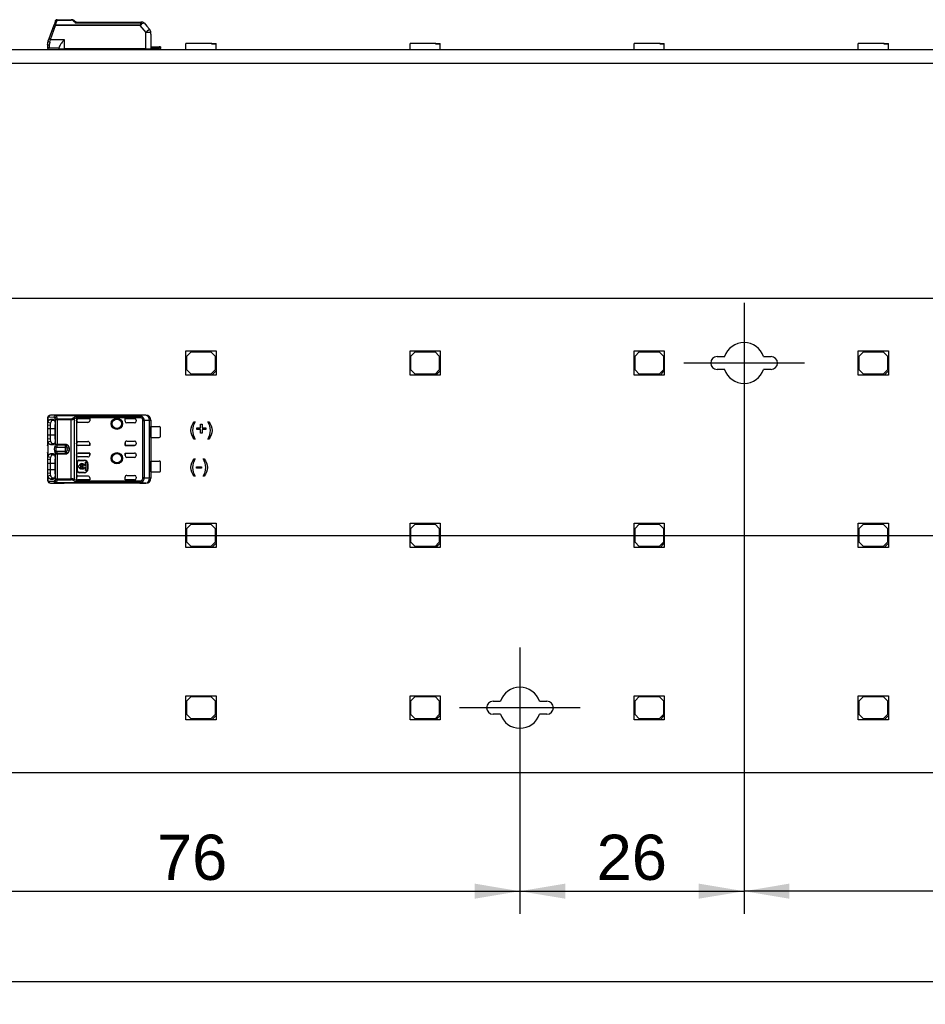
# Model space of a CAD drawing. Header units: millimetres. Extents: x 7 to 819, y 15 to 587.
# Tile 3 of 11: x 203 to 308, y 289 to 403. Entities that reach past the tile are written whole.
import ezdxf
from ezdxf.enums import TextEntityAlignment as Align
from ezdxf.lldxf.tags import DXFTag

# ---------------------------------------------------------------- set-up
doc = ezdxf.new("R2010")
doc.units = ezdxf.units.MM
doc.layers.add('Default', color=7, linetype='Continuous')
doc.layers.add('LINLED_566X55MM_', color=7, linetype='Continuous')
doc.styles.add('SEACAD_Arial', font='arial.ttf')
tags = doc.linetypes.add('CENTER2', pattern=[28.575, 19.05, -3.175, 3.175, -3.175]).pattern_tags.tags
tags[10:11] = [DXFTag(74, 4), DXFTag(75, 0), DXFTag(340, '0'), DXFTag(46, 0.0), DXFTag(50, 0.0), DXFTag(44, 0.0), DXFTag(45, 0.0)]
tags[8:9] = [DXFTag(74, 4), DXFTag(75, 0), DXFTag(340, '0'), DXFTag(46, 0.0), DXFTag(50, 0.0), DXFTag(44, 0.0), DXFTag(45, 0.0)]
tags[6:7] = [DXFTag(74, 4), DXFTag(75, 0), DXFTag(340, '0'), DXFTag(46, 0.0), DXFTag(50, 0.0), DXFTag(44, 0.0), DXFTag(45, 0.0)]
tags[4:5] = [DXFTag(74, 4), DXFTag(75, 0), DXFTag(340, '0'), DXFTag(46, 0.0), DXFTag(50, 0.0), DXFTag(44, 0.0), DXFTag(45, 0.0)]
doc.dimstyles.new('ISO', dxfattribs={"dimtxt": 5.25, "dimasz": 5.25, "dimexe": 2.625, "dimexo": 0, "dimgap": 1.3125, "dimtad": 1, "dimtxsty": 'SEACAD_Arial', "dimblk1": '_SE_FILLED', "dimblk2": '_SE_FILLED', "dimsah": 1, "dimcen": 2.625, "dimadec": 0, "dimazin": 0, "dimtfac": 0.5, "dimtdec": 3, "dimtmove": 0, "dimatfit": 3, "dimfxl": 1, "dimarcsym": 0})

# ---------------------------------------------------------------- blocks, each defined once
blk = doc.blocks.new('SEANNOT_GROUP5')
at = {"layer": 'Default', "color": 7, "linetype": 'CENTER2'}
for p, q in [((287.23, 370.36), (287.23, 356.36)), ((294.23, 363.36), (280.23, 363.36))]:
    blk.add_line(p, q, dxfattribs=at)
blk = doc.blocks.new('SEANNOT_GROUP6')
at = {"layer": 'Default', "color": 7, "linetype": 'CENTER2'}
for p, q in [((261.23, 330.36), (261.23, 316.36)), ((268.23, 323.36), (254.23, 323.36))]:
    blk.add_line(p, q, dxfattribs=at)
blk = doc.blocks.new('SEANNOT_GROUP8')
at = {"layer": 'Default', "color": 7, "linetype": 'CENTER2'}
blk.add_line((132.93, 343.36), (705.53, 343.36), dxfattribs=at)
blk = doc.blocks.new('SE1')
at = {"layer": 'LINLED_566X55MM_', "color": 7, "linetype": 'Continuous'}
for p, q in [((702.03, 370.86), (136.43, 370.86)), ((222.48, 361.96), (222.48, 364.76)), ((222.48, 364.76), (225.98, 364.76)), ((222.58, 364.16), (223.08, 364.66)), ((223.08, 364.66), (225.38, 364.66)), ((225.38, 364.66), (225.88, 364.16)), ((225.98, 364.76), (225.98, 362.46)), ((248.48, 361.96), (248.48, 364.76)), ((248.48, 364.76), (251.98, 364.76)), ((248.58, 364.16), (249.08, 364.66)), ((249.08, 364.66), (251.38, 364.66)), ((251.38, 364.66), (251.88, 364.16)), ((251.98, 364.76), (251.98, 362.46)), ((274.48, 361.96), (274.48, 364.76)), ((274.48, 364.76), (277.98, 364.76)), ((274.58, 364.16), (275.08, 364.66)), ((275.08, 364.66), (277.38, 364.66)), ((277.38, 364.66), (277.88, 364.16)), ((277.98, 364.76), (277.98, 362.46)), ((300.48, 361.96), (300.48, 364.76)), ((300.48, 364.76), (303.98, 364.76)), ((300.58, 364.16), (301.08, 364.66)), ((301.08, 364.66), (303.38, 364.66)), ((303.38, 364.66), (303.88, 364.16)), ((303.98, 364.76), (303.98, 362.46)), ((222.58, 362.56), (222.58, 364.16)), ((225.88, 364.16), (225.88, 362.56)), ((248.58, 362.56), (248.58, 364.16)), ((251.88, 364.16), (251.88, 362.56)), ((274.58, 362.56), (274.58, 364.16)), ((277.88, 364.16), (277.88, 362.56)), ((284.11, 364.11), (284.98, 364.11)), ((289.49, 364.11), (290.36, 364.11)), ((300.58, 362.56), (300.58, 364.16)), ((303.88, 364.16), (303.88, 362.56)), ((223.08, 362.06), (222.58, 362.56)), ((225.88, 362.56), (225.38, 362.06)), ((225.48, 361.96), (225.98, 362.46)), ((225.98, 362.46), (225.98, 361.96)), ((249.08, 362.06), (248.58, 362.56)), ((251.88, 362.56), (251.38, 362.06)), ((251.48, 361.96), (251.98, 362.46)), ((251.98, 362.46), (251.98, 361.96)), ((275.08, 362.06), (274.58, 362.56)), ((277.88, 362.56), (277.38, 362.06)), ((277.48, 361.96), (277.98, 362.46)), ((277.98, 362.46), (277.98, 361.96)), ((284.98, 362.61), (284.11, 362.61)), ((290.36, 362.61), (289.49, 362.61)), ((301.08, 362.06), (300.58, 362.56)), ((303.88, 362.56), (303.38, 362.06)), ((303.48, 361.96), (303.98, 362.46)), ((303.98, 362.46), (303.98, 361.96)), ((225.48, 361.96), (222.48, 361.96)), ((225.38, 362.06), (223.08, 362.06)), ((225.98, 361.96), (225.48, 361.96)), ((251.48, 361.96), (248.48, 361.96)), ((251.38, 362.06), (249.08, 362.06)), ((251.98, 361.96), (251.48, 361.96)), ((277.48, 361.96), (274.48, 361.96)), ((277.38, 362.06), (275.08, 362.06)), ((277.98, 361.96), (277.48, 361.96)), ((303.48, 361.96), (300.48, 361.96)), ((303.38, 362.06), (301.08, 362.06)), ((303.98, 361.96), (303.48, 361.96)), ((206.43, 356.9), (206.43, 356.15)), ((206.49, 357.06), (206.49, 356.5)), ((206.49, 356.5), (206.78, 356.43)), ((206.59, 357.1), (207.17, 357.08)), ((207.36, 357.28), (206.78, 357.3)), ((208.38, 357.3), (206.78, 357.3)), ((206.78, 356.82), (207.06, 356.72)), ((207.11, 356.82), (206.78, 356.82)), ((207.06, 356.72), (207.22, 356.72)), ((207.17, 357.08), (207.28, 356.96)), ((207.28, 356.96), (207.35, 356.77)), ((207.35, 353.94), (207.35, 356.77)), ((207.54, 356.77), (207.35, 356.77)), ((207.36, 357.28), (217.15, 357.28)), ((207.36, 357.28), (207.36, 357.28)), ((217.15, 357.28), (207.36, 357.28)), ((207.36, 357.28), (207.46, 357.12)), ((207.46, 357.13), (207.54, 356.9)), ((207.54, 356.9), (209.18, 356.9)), ((207.54, 356.9), (207.54, 356.77)), ((209.18, 356.77), (207.54, 356.77)), ((207.54, 356.77), (207.54, 353.94)), ((217.83, 357.31), (208.38, 357.31)), ((208.38, 357.31), (208.38, 357.3)), ((208.38, 357.3), (208.38, 357.3)), ((209.18, 356.77), (209.18, 356.9)), ((209.18, 349.94), (209.18, 356.77)), ((209.4, 356.99), (209.74, 357.19)), ((209.52, 356.85), (209.52, 349.86)), ((209.74, 357.19), (217.27, 357.19)), ((217.27, 357.01), (209.8, 357.01)), ((209.8, 357), (209.8, 356.71)), ((209.8, 356.67), (209.8, 356.71)), ((209.8, 356.67), (209.8, 354.05)), ((211.33, 356.91), (210, 356.91)), ((210, 356.91), (210, 356.91)), ((210, 356.91), (211.33, 356.91)), ((211.13, 356.47), (210, 356.47)), ((211.33, 356.91), (211.33, 356.67)), ((211.33, 356.91), (211.33, 356.66)), ((211.33, 356.91), (211.33, 356.91)), ((211.33, 356.66), (211.33, 356.67)), ((215.43, 356.61), (215.43, 356.91)), ((215.43, 356.91), (216.53, 356.91)), ((215.44, 356.91), (215.43, 356.91)), ((215.43, 356.61), (215.44, 356.61)), ((215.44, 356.61), (215.44, 356.91)), ((215.44, 356.91), (216.53, 356.91)), ((216.53, 356.91), (216.53, 356.91)), ((216.73, 356.71), (216.73, 356.61)), ((217.82, 357.29), (217.15, 357.28)), ((217.15, 357.28), (217.15, 357.28)), ((217.27, 357.01), (217.27, 357.19)), ((217.35, 357.17), (217.36, 357.18)), ((217.5, 350.03), (217.5, 356.69)), ((218.28, 356.69), (217.66, 356.69)), ((217.66, 356.69), (217.66, 350.03)), ((217.82, 357.29), (217.83, 357.31)), ((218.42, 356.69), (218.28, 356.69)), ((218.28, 350.03), (218.28, 356.69)), ((218.43, 356.71), (218.42, 356.71)), ((218.42, 356.71), (218.42, 356.69)), ((218.42, 356.69), (218.42, 350.02)), ((218.42, 356.69), (218.42, 356.69)), ((218.43, 356.71), (218.43, 355.98)), ((223.44, 356.54), (223.57, 356.54)), ((225.02, 356.54), (225.15, 356.54)), ((206.73, 356.11), (206.43, 356.15)), ((206.43, 356.15), (206.43, 355.71)), ((206.73, 355.71), (206.43, 355.71)), ((206.43, 355.71), (206.43, 355.01)), ((206.73, 356.11), (206.73, 355.71)), ((207.33, 355.71), (206.73, 355.71)), ((206.73, 355.71), (206.73, 355.01)), ((207.33, 354.51), (207.33, 356.21)), ((216.53, 356.41), (215.63, 356.41)), ((218.43, 354.73), (218.43, 355.98)), ((218.43, 355.98), (219.38, 355.98)), ((219.53, 354.78), (219.53, 355.93)), ((223.76, 355.65), (223.76, 355.83)), ((223.76, 355.83), (224.18, 355.83)), ((224.18, 355.65), (223.76, 355.65)), ((224.18, 355.83), (224.18, 356.25)), ((224.18, 356.25), (224.36, 356.25)), ((224.18, 355.23), (224.18, 355.65)), ((224.36, 356.25), (224.36, 355.83)), ((224.36, 355.83), (224.78, 355.83)), ((224.78, 355.65), (224.36, 355.65)), ((224.36, 355.65), (224.36, 355.23)), ((224.78, 355.83), (224.78, 355.65)), ((206.43, 355.01), (206.43, 354.57)), ((206.43, 355.01), (206.73, 355.01)), ((206.43, 354.57), (206.73, 354.61)), ((206.43, 354.57), (206.43, 353.78)), ((206.49, 354.22), (206.78, 354.29)), ((206.49, 354.21), (206.49, 352.5)), ((206.73, 355.01), (206.73, 354.61)), ((206.73, 355.01), (207.33, 355.01)), ((210, 354.25), (211.13, 354.25)), ((215.63, 354.31), (216.53, 354.31)), ((218.43, 354.73), (218.43, 351.98)), ((218.43, 354.73), (219.38, 354.73)), ((223.57, 354.54), (223.44, 354.54)), ((224.36, 355.23), (224.18, 355.23)), ((225.15, 354.54), (225.02, 354.54)), ((206.43, 353.75), (206.43, 353.78)), ((207.06, 354), (206.78, 353.9)), ((206.78, 353.9), (207.11, 353.9)), ((207.22, 354), (207.06, 354)), ((207.35, 353.94), (207.28, 353.77)), ((207.35, 353.94), (207.54, 353.94)), ((207.54, 353.82), (207.47, 353.6)), ((207.47, 353.6), (208.53, 353.6)), ((208.53, 353.11), (207.47, 353.11)), ((207.47, 353.11), (207.54, 352.9)), ((207.54, 353.94), (208.53, 353.94)), ((207.54, 353.94), (207.54, 353.82)), ((208.53, 353.82), (207.54, 353.82)), ((208.53, 353.82), (208.53, 353.94)), ((208.53, 353.6), (208.53, 353.82)), ((208.53, 353.11), (208.53, 353.6)), ((208.53, 352.9), (208.53, 353.11)), ((208.66, 353.02), (208.73, 353.25)), ((208.73, 353.35), (208.73, 353.47)), ((208.73, 353.33), (208.73, 353.35)), ((208.73, 353.33), (208.73, 353.25)), ((208.93, 353.22), (208.73, 353.25)), ((208.93, 353.5), (208.93, 353.22)), ((209.8, 354), (209.8, 354.05)), ((209.8, 354), (209.8, 352.71)), ((211.33, 353.8), (210, 353.8)), ((210, 353.8), (210, 353.8)), ((211.33, 353.8), (210, 353.8)), ((211.33, 354.05), (211.33, 353.8)), ((211.33, 353.8), (211.33, 354.05)), ((211.33, 354.05), (211.33, 354.05)), ((211.33, 353.8), (211.33, 353.8)), ((215.43, 353.8), (215.43, 354.11)), ((215.44, 354.11), (215.43, 354.11)), ((216.53, 353.8), (215.43, 353.8)), ((215.44, 353.8), (215.43, 353.8)), ((215.44, 354.11), (215.44, 353.8)), ((215.44, 353.8), (216.53, 353.8)), ((216.53, 353.8), (216.53, 353.8)), ((216.73, 354.11), (216.73, 354)), ((206.43, 352.94), (206.44, 352.96)), ((206.43, 352.94), (206.43, 352.15)), ((206.73, 352.11), (206.43, 352.15)), ((206.43, 352.15), (206.43, 351.71)), ((206.49, 352.5), (206.78, 352.43)), ((206.73, 352.11), (206.73, 351.71)), ((206.78, 352.82), (207.06, 352.72)), ((207.11, 352.82), (206.78, 352.82)), ((207.06, 352.72), (207.22, 352.72)), ((207.28, 352.95), (207.35, 352.77)), ((207.33, 350.51), (207.33, 352.21)), ((207.35, 349.94), (207.35, 352.77)), ((207.54, 352.77), (207.35, 352.77)), ((207.54, 352.9), (207.54, 352.77)), ((207.54, 352.9), (208.53, 352.9)), ((208.53, 352.77), (207.54, 352.77)), ((207.54, 352.77), (207.54, 349.94)), ((208.53, 352.77), (208.53, 352.9)), ((209.8, 352.67), (209.8, 352.71)), ((209.8, 352.67), (209.8, 350.05)), ((211.33, 352.91), (210, 352.91)), ((210, 352.91), (210, 352.91)), ((210, 352.91), (211.33, 352.91)), ((211.13, 352.47), (210, 352.47)), ((210.1, 352.08), (210.7, 352.08)), ((210.1, 352.08), (210.1, 352.06)), ((210.1, 352.06), (210.7, 352.06)), ((210.7, 352.06), (210.7, 352.08)), ((211.33, 352.91), (211.33, 352.67)), ((211.33, 352.66), (211.33, 352.91)), ((211.33, 352.91), (211.33, 352.91)), ((211.33, 352.66), (211.33, 352.67)), ((215.43, 352.61), (215.43, 352.91)), ((215.43, 352.91), (216.53, 352.91)), ((215.44, 352.91), (215.43, 352.91)), ((215.43, 352.61), (215.44, 352.61)), ((215.44, 352.91), (215.44, 352.61)), ((215.44, 352.91), (216.53, 352.91)), ((216.53, 352.41), (215.63, 352.41)), ((216.53, 352.91), (216.53, 352.91)), ((216.73, 352.71), (216.73, 352.61)), ((218.43, 350.73), (218.43, 351.98)), ((218.43, 351.98), (219.38, 351.98)), ((219.53, 350.78), (219.53, 351.93)), ((223.44, 352.24), (223.57, 352.24)), ((224.48, 352.24), (224.62, 352.24)), ((206.73, 351.71), (206.43, 351.71)), ((206.43, 351.71), (206.43, 351.01)), ((206.43, 351.01), (206.73, 351.01)), ((206.43, 351.01), (206.43, 350.57)), ((207.33, 351.71), (206.73, 351.71)), ((206.73, 351.71), (206.73, 351.01)), ((206.73, 351.01), (206.73, 350.61)), ((206.73, 351.01), (207.33, 351.01)), ((209.87, 350.86), (209.87, 351.86)), ((209.9, 351.86), (209.87, 351.86)), ((209.87, 350.86), (209.9, 350.86)), ((209.9, 350.86), (209.9, 351.86)), ((209.98, 351.29), (209.98, 351.43)), ((209.98, 351.43), (210.09, 351.43)), ((210.09, 351.29), (209.98, 351.29)), ((210.21, 351.43), (210.62, 351.43)), ((210.62, 351.29), (210.21, 351.29)), ((210.33, 351.16), (210.33, 351.03)), ((210.5, 351.03), (210.5, 351.16)), ((210.75, 351.43), (210.85, 351.43)), ((210.85, 351.29), (210.75, 351.29)), ((210.85, 351.43), (210.85, 351.85)), ((210.85, 351.85), (210.98, 351.85)), ((210.85, 350.87), (210.85, 351.29)), ((210.98, 350.87), (210.85, 350.87)), ((210.98, 351.85), (210.98, 350.87)), ((211.13, 351.66), (211.1, 351.66)), ((211.1, 351.66), (211.1, 351.06)), ((211.1, 351.06), (211.13, 351.06)), ((211.13, 351.66), (211.13, 351.06)), ((223.71, 351.14), (223.71, 351.33)), ((223.71, 351.33), (224.29, 351.33)), ((224.29, 351.14), (223.71, 351.14)), ((224.29, 351.33), (224.29, 351.14)), ((206.43, 350.57), (206.73, 350.61)), ((206.43, 350.57), (206.43, 349.81)), ((206.78, 350.29), (206.49, 350.22)), ((206.49, 350.21), (206.49, 349.66)), ((207.17, 349.63), (206.59, 349.62)), ((207.06, 350), (206.78, 349.9)), ((206.78, 349.9), (207.11, 349.9)), ((207.22, 350), (207.06, 350)), ((207.28, 349.76), (207.17, 349.63)), ((207.35, 349.94), (207.28, 349.76)), ((207.35, 349.94), (207.54, 349.94)), ((207.54, 349.82), (207.46, 349.59)), ((207.54, 349.94), (209.18, 349.94)), ((207.54, 349.94), (207.54, 349.82)), ((207.54, 349.82), (209.18, 349.82)), ((209.18, 349.82), (209.18, 349.94)), ((209.74, 349.52), (209.4, 349.72)), ((209.8, 349.72), (209.52, 349.86)), ((209.8, 350), (209.8, 350.05)), ((209.8, 350), (209.8, 349.72)), ((209.8, 349.72), (209.8, 349.7)), ((209.8, 349.7), (217.27, 349.7)), ((210, 350.25), (211.13, 350.25)), ((211.33, 349.8), (210, 349.8)), ((210, 349.8), (211.33, 349.8)), ((210, 349.8), (210, 349.8)), ((210.7, 350.66), (210.1, 350.66)), ((210.1, 350.66), (210.1, 350.63)), ((210.7, 350.63), (210.1, 350.63)), ((210.7, 350.63), (210.7, 350.66)), ((211.33, 350.06), (211.33, 349.8)), ((211.33, 350.06), (211.33, 350.05)), ((211.33, 350.05), (211.33, 349.8)), ((211.33, 349.8), (211.33, 349.8)), ((215.43, 349.8), (215.43, 350.11)), ((215.44, 350.11), (215.43, 350.11)), ((216.53, 349.8), (215.43, 349.8)), ((215.44, 349.8), (215.43, 349.8)), ((215.44, 349.8), (215.44, 350.11)), ((215.44, 349.8), (216.53, 349.8)), ((215.63, 350.31), (216.53, 350.31)), ((216.53, 349.8), (216.53, 349.8)), ((216.73, 350.11), (216.73, 350)), ((217.27, 349.52), (217.27, 349.7)), ((217.36, 349.54), (217.27, 349.7)), ((217.66, 350.03), (218.28, 350.03)), ((218.28, 350.02), (218.42, 350.02)), ((218.42, 350.02), (218.42, 350.02)), ((218.42, 350.02), (218.42, 350.01)), ((218.42, 350.01), (218.43, 350.01)), ((218.43, 350.73), (218.43, 350.01)), ((218.43, 350.73), (219.38, 350.73)), ((223.57, 350.24), (223.44, 350.24)), ((224.62, 350.24), (224.48, 350.24)), ((206.78, 349.42), (207.36, 349.43)), ((206.78, 349.42), (208.38, 349.42)), ((207.46, 349.59), (207.36, 349.44)), ((207.36, 349.44), (207.36, 349.43)), ((217.15, 349.44), (207.36, 349.44)), ((217.15, 349.43), (207.36, 349.43)), ((208.38, 349.42), (208.38, 349.42)), ((208.38, 349.42), (208.38, 349.41)), ((217.83, 349.41), (208.38, 349.41)), ((217.27, 349.52), (209.74, 349.52)), ((217.15, 349.43), (217.15, 349.44)), ((217.15, 349.43), (217.82, 349.42)), ((217.83, 349.41), (217.82, 349.42)), ((222.48, 341.96), (222.48, 344.76)), ((222.48, 344.76), (225.98, 344.76)), ((222.58, 344.16), (223.08, 344.66)), ((222.58, 342.56), (222.58, 344.16)), ((223.08, 344.66), (225.38, 344.66)), ((225.38, 344.66), (225.88, 344.16)), ((225.88, 344.16), (225.88, 342.56)), ((225.98, 344.76), (225.98, 342.46)), ((248.48, 341.96), (248.48, 344.76)), ((248.48, 344.76), (251.98, 344.76)), ((248.58, 344.16), (249.08, 344.66)), ((248.58, 342.56), (248.58, 344.16)), ((249.08, 344.66), (251.38, 344.66)), ((251.38, 344.66), (251.88, 344.16)), ((251.88, 344.16), (251.88, 342.56)), ((251.98, 344.76), (251.98, 342.46)), ((274.48, 341.96), (274.48, 344.76)), ((274.48, 344.76), (277.98, 344.76)), ((274.58, 344.16), (275.08, 344.66)), ((274.58, 342.56), (274.58, 344.16)), ((275.08, 344.66), (277.38, 344.66)), ((277.38, 344.66), (277.88, 344.16)), ((277.88, 344.16), (277.88, 342.56)), ((277.98, 344.76), (277.98, 342.46)), ((300.48, 341.96), (300.48, 344.76)), ((300.48, 344.76), (303.98, 344.76)), ((300.58, 344.16), (301.08, 344.66)), ((300.58, 342.56), (300.58, 344.16)), ((301.08, 344.66), (303.38, 344.66)), ((303.38, 344.66), (303.88, 344.16)), ((303.88, 344.16), (303.88, 342.56)), ((303.98, 344.76), (303.98, 342.46)), ((225.48, 341.96), (222.48, 341.96)), ((223.08, 342.06), (222.58, 342.56)), ((225.38, 342.06), (223.08, 342.06)), ((225.88, 342.56), (225.38, 342.06)), ((225.48, 341.96), (225.98, 342.46)), ((225.98, 341.96), (225.48, 341.96)), ((225.98, 342.46), (225.98, 341.96)), ((251.48, 341.96), (248.48, 341.96)), ((249.08, 342.06), (248.58, 342.56)), ((251.38, 342.06), (249.08, 342.06)), ((251.88, 342.56), (251.38, 342.06)), ((251.48, 341.96), (251.98, 342.46)), ((251.98, 341.96), (251.48, 341.96)), ((251.98, 342.46), (251.98, 341.96)), ((277.48, 341.96), (274.48, 341.96)), ((275.08, 342.06), (274.58, 342.56)), ((277.38, 342.06), (275.08, 342.06)), ((277.88, 342.56), (277.38, 342.06)), ((277.48, 341.96), (277.98, 342.46)), ((277.98, 341.96), (277.48, 341.96)), ((277.98, 342.46), (277.98, 341.96)), ((303.48, 341.96), (300.48, 341.96)), ((301.08, 342.06), (300.58, 342.56)), ((303.38, 342.06), (301.08, 342.06)), ((303.88, 342.56), (303.38, 342.06)), ((303.48, 341.96), (303.98, 342.46)), ((303.98, 341.96), (303.48, 341.96)), ((303.98, 342.46), (303.98, 341.96)), ((222.48, 321.96), (222.48, 324.76)), ((222.48, 324.76), (225.98, 324.76)), ((222.58, 324.16), (223.08, 324.66)), ((223.08, 324.66), (225.38, 324.66)), ((225.38, 324.66), (225.88, 324.16)), ((225.98, 324.76), (225.98, 322.46)), ((248.48, 321.96), (248.48, 324.76)), ((248.48, 324.76), (251.98, 324.76)), ((248.58, 324.16), (249.08, 324.66)), ((249.08, 324.66), (251.38, 324.66)), ((251.38, 324.66), (251.88, 324.16)), ((251.98, 324.76), (251.98, 322.46)), ((274.48, 321.96), (274.48, 324.76)), ((274.48, 324.76), (277.98, 324.76)), ((274.58, 324.16), (275.08, 324.66)), ((275.08, 324.66), (277.38, 324.66)), ((277.38, 324.66), (277.88, 324.16)), ((277.98, 324.76), (277.98, 322.46)), ((300.48, 321.96), (300.48, 324.76)), ((300.48, 324.76), (303.98, 324.76)), ((300.58, 324.16), (301.08, 324.66)), ((301.08, 324.66), (303.38, 324.66)), ((303.38, 324.66), (303.88, 324.16)), ((303.98, 324.76), (303.98, 322.46)), ((222.58, 322.56), (222.58, 324.16)), ((225.88, 324.16), (225.88, 322.56)), ((248.58, 322.56), (248.58, 324.16)), ((251.88, 324.16), (251.88, 322.56)), ((258.11, 324.11), (258.98, 324.11)), ((263.49, 324.11), (264.36, 324.11)), ((274.58, 322.56), (274.58, 324.16)), ((277.88, 324.16), (277.88, 322.56)), ((300.58, 322.56), (300.58, 324.16)), ((303.88, 324.16), (303.88, 322.56)), ((223.08, 322.06), (222.58, 322.56)), ((225.88, 322.56), (225.38, 322.06)), ((225.48, 321.96), (225.98, 322.46)), ((225.98, 322.46), (225.98, 321.96)), ((249.08, 322.06), (248.58, 322.56)), ((251.88, 322.56), (251.38, 322.06)), ((251.48, 321.96), (251.98, 322.46)), ((251.98, 322.46), (251.98, 321.96)), ((258.98, 322.61), (258.11, 322.61)), ((264.36, 322.61), (263.49, 322.61)), ((275.08, 322.06), (274.58, 322.56)), ((277.88, 322.56), (277.38, 322.06)), ((277.48, 321.96), (277.98, 322.46)), ((277.98, 322.46), (277.98, 321.96)), ((301.08, 322.06), (300.58, 322.56)), ((303.88, 322.56), (303.38, 322.06)), ((303.48, 321.96), (303.98, 322.46)), ((303.98, 322.46), (303.98, 321.96)), ((225.48, 321.96), (222.48, 321.96)), ((225.38, 322.06), (223.08, 322.06)), ((225.98, 321.96), (225.48, 321.96)), ((251.48, 321.96), (248.48, 321.96)), ((251.38, 322.06), (249.08, 322.06)), ((251.98, 321.96), (251.48, 321.96)), ((277.48, 321.96), (274.48, 321.96)), ((277.38, 322.06), (275.08, 322.06)), ((277.98, 321.96), (277.48, 321.96)), ((303.48, 321.96), (300.48, 321.96)), ((303.38, 322.06), (301.08, 322.06)), ((303.98, 321.96), (303.48, 321.96)), ((136.43, 315.86), (702.03, 315.86))]:
    blk.add_line(p, q, dxfattribs=at)
for centre, radius in [((214.48, 356.31), 0.657), ((214.48, 356.31), 0.586), ((214.48, 356.31), 0.55), ((214.48, 356.31), 0.552), ((214.48, 352.31), 0.657), ((214.48, 352.31), 0.586), ((214.48, 352.31), 0.55), ((214.48, 352.31), 0.552)]:
    blk.add_circle(centre, radius, dxfattribs=at)
for centre, radius, start, end in [((287.23, 363.36), 2.38, 18.4085, 161.5915), ((284.11, 363.36), 0.75, 90, 270), ((290.36, 363.36), 0.75, 270, 90), ((287.23, 363.36), 2.38, 198.4085, 341.5915), ((206.82, 356.93), 0.388, 138.8326, 185.6159), ((207.18, 356.2), 0.753, 156.4762, 184.0959), ((206.66, 357.08), 0.167, 132.1343, 188.1826), ((206.78, 356.97), 0.333, 89.165, 133.977), ((206.78, 357.1), 0.195, 92.0087, 181.5161), ((207.38, 357.07), 0.207, 95.1634, 176.886), ((207.52, 356.88), 0.254, 101.8825, 161.2489), ((207.57, 356.65), 0.249, 96.7449, 150.7545), ((209.16, 357.27), 0.368, 273.146, 312.1839), ((209.17, 357.6), 0.829, 270.6971, 294.9694), ((210.29, 355.7), 1.39, 110.5133, 123.6746), ((209.38, 356.97), 0.427, 6.3282, 31.9727), ((216.53, 356.61), 0.2, 270, 0), ((217.28, 356.98), 0.213, 68.684, 92.1305), ((219.17, 356.13), 2.1, 150.1716, 154.9417), ((217.11, 356.66), 0.39, 3.7903, 65.5152), ((217.06, 356.67), 0.593, 1.8615, 59.9189), ((217.54, 372.51), 15.82, 269.8734, 270.4283), ((217.82, 356.69), 0.6, 0.0044, 89.9972), ((207.88, 356.12), 1.14, 164.232, 180.5091), ((219.38, 355.73), 0.25, 53.1301, 90), ((207.19, 354.51), 0.754, 175.9429, 203.5178), ((207.73, 354.58), 0.994, 178.2676, 197.0336), ((216.53, 354.11), 0.2, 0, 90), ((219.38, 354.98), 0.25, 270, 306.8699), ((208.31, 353.36), 1.1, 158.1482, 201.8519), ((207.52, 353.85), 0.256, 199.6387, 258.0335), ((207.52, 352.86), 0.256, 101.966, 160.3614), ((207.57, 354.06), 0.249, 209.2525, 263.2419), ((209.69, 347.81), 5.74, 97.6278, 99.6123), ((207.19, 352.2), 0.753, 156.4965, 184.0897), ((207.88, 352.12), 1.14, 164.2319, 180.5087), ((207.57, 352.65), 0.249, 96.7563, 150.7508), ((210.1, 351.86), 0.226, 90, 180), ((210.1, 351.86), 0.2, 90, 180), ((210.7, 351.66), 0.426, 0, 90), ((210.7, 351.66), 0.4, 0, 90), ((216.53, 352.61), 0.2, 270, 0), ((219.38, 351.73), 0.25, 53.1301, 90), ((210.1, 350.86), 0.226, 180, 270), ((210.1, 350.86), 0.2, 180, 270), ((210.42, 351.36), 0.337, 11.3273, 168.6727), ((210.42, 351.36), 0.337, 191.3273, 255.7958), ((210.42, 351.36), 0.217, 17.7847, 162.2153), ((210.42, 351.36), 0.217, 197.7847, 247.568), ((210.42, 351.36), 0.337, 284.2042, 348.6727), ((210.42, 351.36), 0.217, 292.432, 342.2153), ((210.7, 351.06), 0.4, 270, 0), ((210.7, 351.06), 0.426, 270, 0), ((219.38, 350.98), 0.25, 270, 306.8699), ((207.19, 350.51), 0.755, 175.9562, 203.5038), ((206.83, 349.79), 0.393, 174.7631, 225.147), ((206.66, 349.63), 0.168, 171.8708, 227.8747), ((206.78, 349.61), 0.195, 178.4846, 267.9947), ((207.73, 350.58), 0.995, 178.278, 197.0155), ((207.38, 349.64), 0.207, 183.114, 264.8372), ((207.53, 349.85), 0.266, 200.2713, 256.613), ((207.57, 350.06), 0.249, 209.2436, 263.2579), ((209.17, 349.11), 0.832, 65.069, 89.2656), ((209.16, 349.45), 0.366, 47.8736, 87.0003), ((209.14, 350.05), 0.417, 308.8785, 334.1068), ((208.97, 349.87), 0.844, 335.6621, 348.4704), ((216.53, 350.11), 0.2, 0, 90), ((217.11, 350.06), 0.39, 294.4383, 356.2585), ((217.07, 350.04), 0.581, 299.457, 358.8399), ((217.54, 334.25), 15.78, 89.5705, 90.1268), ((217.82, 350.02), 0.6, 270.004, 359.9956), ((206.78, 349.75), 0.334, 226.1119, 270.7785), ((217.28, 349.74), 0.213, 267.5509, 291.0364), ((261.23, 323.36), 2.38, 18.4085, 161.5915), ((258.11, 323.36), 0.75, 90, 270), ((264.36, 323.36), 0.75, 270, 90), ((261.23, 323.36), 2.38, 198.4085, 341.5915)]:
    blk.add_arc(centre, radius, start, end, dxfattribs=at)
for centre, major_axis, ratio, start_param, end_param in [((206.59, 356.2), (0, -0.9), 0.34204, 3.132956, 3.443003), ((207.36, 357.08), (-0.005, -0.2), 0.939661, 3.166998, 4.734916), ((208.38, 356.71), (0, -0.6), 0.999962, 3.141593, 3.321418), ((210, 356.71), (0, -0.2), 0.999994, 3.141593, 4.712389), ((210, 356.71), (0, -0.2), 0.999994, 3.141593, 4.712389), ((210, 356.67), (0, -0.2), 0.999848, 4.712389, 6.283185), ((211.13, 356.67), (-0.141, -0.141), 0.999695, 0.785246, 2.356347), ((211.13, 356.66), (-0.141, -0.141), 0.999695, 1.570796, 2.356347), ((215.63, 356.61), (0.2, 0), 0.999848, 3.141593, 4.712389), ((215.64, 356.61), (0.2, 0), 0.999848, 3.141593, 4.712389), ((216.53, 356.71), (0, -0.2), 0.999994, 1.570796, 3.141593), ((216.53, 356.71), (0, -0.2), 0.999994, 1.57081, 3.141593), ((217.82, 356.69), (0.006, -0.6), 0.766027, 1.562157, 3.128038), ((217.83, 356.71), (-0.424, -0.424), 0.999924, 2.356207, 3.926956), ((210, 354.05), (0, 0.2), 0.999848, 0, 1.570796), ((211.13, 354.05), (-0.141, 0.141), 0.999695, 3.926838, 5.497939), ((211.13, 354.05), (-0.141, 0.141), 0.999695, 3.926838, 4.712389), ((215.63, 354.11), (0.2, 0), 0.999848, 1.570796, 3.141593), ((215.64, 354.11), (0.2, 0), 0.999848, 1.570796, 3.141593), ((208.53, 353.44), (-0.2, 0), 0.821429, 3.324108, 4.712389), ((208.53, 353.28), (0.2, 0), 0.821429, 4.712389, 6.100671), ((210, 354), (0, 0.2), 0.999994, 1.570796, 3.141593), ((210, 354), (0, 0.2), 0.999994, 1.570796, 3.141593), ((216.53, 354), (0, 0.2), 0.999994, 3.141593, 4.712389), ((216.53, 354), (0, 0.2), 0.999994, 3.141593, 4.712389), ((210, 352.71), (0, -0.2), 0.999994, 3.141593, 4.712389), ((210, 352.71), (0, -0.2), 0.999994, 3.141593, 4.712389), ((210, 352.67), (0, -0.2), 0.999848, 4.712389, 6.283185), ((211.13, 352.67), (-0.141, -0.141), 0.999695, 0.785246, 2.356347), ((211.13, 352.66), (-0.141, -0.141), 0.999695, 1.570796, 2.356347), ((215.63, 352.61), (0.2, 0), 0.999848, 3.141593, 4.712389), ((215.64, 352.61), (0.2, 0), 0.999848, 3.141593, 4.712389), ((216.53, 352.71), (0, -0.2), 0.999994, 1.570796, 3.141593), ((216.53, 352.71), (0, -0.2), 0.999994, 1.570796, 3.141593), ((206.59, 350.52), (0.001, 0.902), 0.342128, 2.840923, 3.150345), ((207.36, 349.63), (0.005, -0.2), 0.939661, 4.689874, 6.25773), ((210, 350.05), (0, 0.2), 0.999848, 0, 1.570796), ((210, 350), (0, 0.2), 0.999994, 1.570796, 3.141593), ((210, 350), (0, 0.2), 0.999994, 1.570796, 3.141593), ((211.13, 350.05), (-0.141, 0.141), 0.999695, 3.926839, 5.497939), ((211.13, 350.05), (-0.141, 0.141), 0.999695, 3.932239, 4.712389), ((215.63, 350.11), (0.2, 0), 0.999848, 1.570796, 3.141593), ((215.64, 350.11), (0.2, 0), 0.999848, 1.570796, 3.141593), ((216.53, 350), (0, 0.2), 0.999994, 3.141593, 4.712389), ((216.53, 350), (0, 0.2), 0.999994, 3.141593, 4.712375), ((217.82, 350.02), (-0.006, -0.6), 0.766027, 0.013567, 1.579437), ((217.83, 350.01), (-0.424, 0.424), 0.999924, 2.35623, 3.926978), ((208.38, 350.01), (0, -0.6), 0.999962, 6.103357, 6.283185)]:
    blk.add_ellipse(centre, major_axis=major_axis, ratio=ratio, start_param=start_param, end_param=end_param, dxfattribs=at)
for points, degree, knots in [([(206.49, 357.06), (206.49, 357.05), (206.47, 357.04), (206.45, 357.01), (206.44, 356.98), (206.44, 356.94), (206.43, 356.92), (206.43, 356.9)], 3, [0, 0, 0, 0, 0.206395, 0.408543, 0.607471, 0.804252, 1, 1, 1, 1]), ([(207.06, 356.72), (207.05, 356.72), (207.02, 356.72), (206.98, 356.7), (206.94, 356.68), (206.9, 356.64), (206.84, 356.56), (206.8, 356.47), (206.78, 356.43)], 3, [0, 0, 0, 0, 0.131621, 0.259651, 0.384099, 0.504973, 0.752584, 1, 1, 1, 1]), ([(207.11, 356.82), (207.2, 356.81), (207.26, 356.64), (207.33, 356.46), (207.33, 356.21)], 2, [0, 0, 0, 0.5, 0.5, 1, 1, 1]), ([(217.27, 357.19), (217.27, 357.2), (217.27, 357.23), (217.25, 357.25), (217.23, 357.26), (217.19, 357.27), (217.16, 357.28), (217.15, 357.28)], 3, [0, 0, 0, 0, 0.264912, 0.488067, 0.676456, 0.841557, 1, 1, 1, 1]), ([(217.15, 357.28), (217.16, 357.28), (217.19, 357.28), (217.23, 357.28), (217.26, 357.27), (217.3, 357.26), (217.33, 357.23), (217.35, 357.2), (217.36, 357.18)], 3, [0, 0, 0, 0, 0.122213, 0.238697, 0.352336, 0.466228, 0.688748, 1, 1, 1, 1]), ([(223.44, 354.54), (223.21, 354.82), (223.07, 355.18), (223.07, 355.9), (223.2, 356.26), (223.44, 356.54)], 3, [0, 0, 0, 0, 0.5, 0.5, 1, 1, 1, 1]), ([(223.57, 356.54), (223.37, 356.25), (223.26, 355.9), (223.26, 355.19), (223.37, 354.83), (223.57, 354.54)], 3, [0, 0, 0, 0, 0.5, 0.5, 1, 1, 1, 1]), ([(225.02, 354.54), (225.21, 354.83), (225.33, 355.19), (225.33, 355.9), (225.22, 356.25), (225.02, 356.54)], 3, [0, 0, 0, 0, 0.5, 0.5, 1, 1, 1, 1]), ([(225.15, 356.54), (225.38, 356.26), (225.52, 355.9), (225.51, 355.18), (225.38, 354.82), (225.15, 354.54)], 3, [0, 0, 0, 0, 0.5, 0.5, 1, 1, 1, 1]), ([(206.78, 354.29), (206.79, 354.27), (206.81, 354.22), (206.84, 354.16), (206.88, 354.11), (206.92, 354.06), (206.96, 354.02), (207.01, 354), (207.04, 354), (207.06, 354)], 3, [0, 0, 0, 0, 0.119189, 0.246257, 0.381214, 0.524065, 0.674813, 0.833459, 1, 1, 1, 1]), ([(207.33, 354.51), (207.33, 354.26), (207.27, 354.08), (207.2, 353.9), (207.11, 353.9)], 2, [0, 0, 0, 0.5, 0.5, 1, 1, 1]), ([(207.47, 353.6), (207.46, 353.59), (207.44, 353.57), (207.42, 353.53), (207.41, 353.49), (207.4, 353.44), (207.39, 353.39), (207.39, 353.33), (207.4, 353.28), (207.41, 353.23), (207.42, 353.19), (207.44, 353.14), (207.46, 353.12), (207.47, 353.11)], 3, [0, 0, 0, 0, 0.095482, 0.187791, 0.277611, 0.365684, 0.452798, 0.539767, 0.627407, 0.716518, 0.80786, 0.90214, 1, 1, 1, 1]), ([(208.53, 353.94), (208.68, 353.93), (208.79, 353.81), (208.84, 353.75), (208.87, 353.67), (208.91, 353.59), (208.93, 353.5)], 2, [0, 0, 0, 0.5, 0.5, 0.75, 0.75, 1, 1, 1]), ([(208.73, 353.47), (208.73, 353.49), (208.72, 353.54), (208.7, 353.62), (208.67, 353.68), (208.64, 353.74), (208.61, 353.78), (208.57, 353.81), (208.55, 353.81), (208.53, 353.82)], 3, [0, 0, 0, 0, 0.180622, 0.363866, 0.549849, 0.69593, 0.816556, 0.915955, 1, 1, 1, 1]), ([(208.93, 353.22), (208.89, 353.03), (208.79, 352.91), (208.74, 352.85), (208.67, 352.81), (208.61, 352.78), (208.53, 352.77)], 2, [0, 0, 0, 0.5, 0.5, 0.75, 0.75, 1, 1, 1]), ([(207.06, 352.72), (207.05, 352.72), (207.02, 352.72), (206.98, 352.7), (206.94, 352.68), (206.9, 352.64), (206.84, 352.56), (206.8, 352.47), (206.78, 352.43)], 3, [0, 0, 0, 0, 0.131621, 0.259651, 0.384099, 0.504973, 0.752584, 1, 1, 1, 1]), ([(207.11, 352.82), (207.2, 352.81), (207.26, 352.64), (207.33, 352.46), (207.33, 352.21)], 2, [0, 0, 0, 0.5, 0.5, 1, 1, 1]), ([(208.53, 352.9), (208.54, 352.9), (208.56, 352.9), (208.58, 352.91), (208.61, 352.93), (208.64, 352.97), (208.65, 353), (208.66, 353.02)], 3, [0, 0, 0, 0, 0.116292, 0.245911, 0.39736, 0.643352, 1, 1, 1, 1]), ([(223.44, 350.24), (223.21, 350.51), (223.07, 350.87), (223.07, 351.6), (223.2, 351.96), (223.44, 352.24)], 3, [0, 0, 0, 0, 0.5, 0.5, 1, 1, 1, 1]), ([(223.57, 352.24), (223.37, 351.94), (223.26, 351.59), (223.26, 350.88), (223.37, 350.53), (223.57, 350.24)], 3, [0, 0, 0, 0, 0.5, 0.5, 1, 1, 1, 1]), ([(224.48, 350.24), (224.68, 350.53), (224.79, 350.88), (224.79, 351.59), (224.68, 351.94), (224.48, 352.24)], 3, [0, 0, 0, 0, 0.5, 0.5, 1, 1, 1, 1]), ([(224.62, 352.24), (224.85, 351.96), (224.98, 351.6), (224.98, 350.87), (224.85, 350.51), (224.62, 350.24)], 3, [0, 0, 0, 0, 0.5, 0.5, 1, 1, 1, 1]), ([(206.43, 349.81), (206.44, 349.8), (206.44, 349.76), (206.45, 349.72), (206.46, 349.68), (206.48, 349.67), (206.49, 349.66)], 3, [0, 0, 0, 0, 0.244606, 0.491396, 0.742515, 1, 1, 1, 1]), ([(206.78, 349.9), (206.7, 349.9), (206.62, 349.98), (206.55, 350.06), (206.49, 350.21)], 2, [0, 0, 0, 0.500227, 0.500227, 1, 1, 1]), ([(206.78, 350.29), (206.79, 350.27), (206.81, 350.22), (206.84, 350.16), (206.88, 350.11), (206.92, 350.06), (206.96, 350.02), (207.01, 350), (207.04, 350), (207.06, 350)], 3, [0, 0, 0, 0, 0.119171, 0.246227, 0.381178, 0.524029, 0.674783, 0.833441, 1, 1, 1, 1]), ([(207.33, 350.51), (207.33, 350.26), (207.27, 350.08), (207.2, 349.9), (207.11, 349.9)], 2, [0, 0, 0, 0.5, 0.5, 1, 1, 1]), ([(217.36, 349.54), (217.35, 349.52), (217.34, 349.5), (217.31, 349.47), (217.28, 349.45), (217.23, 349.44), (217.17, 349.43), (217.15, 349.43)], 3, [0, 0, 0, 0, 0.233305, 0.418726, 0.557587, 0.771407, 1, 1, 1, 1]), ([(217.15, 349.44), (217.16, 349.44), (217.18, 349.44), (217.21, 349.45), (217.23, 349.45), (217.25, 349.47), (217.26, 349.48), (217.27, 349.5), (217.27, 349.51), (217.27, 349.52)], 3, [0, 0, 0, 0, 0.112815, 0.226906, 0.348689, 0.483486, 0.635254, 0.806782, 1, 1, 1, 1])]:
    blk.add_open_spline(points, degree=degree, knots=knots, dxfattribs=at)
for points, degree in [([(206.49, 356.5), (206.61, 356.82), (206.78, 356.82)], 2), ([(209.8, 357), (209.8, 357), (209.8, 357), (209.8, 357.01), (209.8, 357.01), (209.8, 357.01)], 3), ([(206.78, 353.9), (206.61, 353.89), (206.49, 354.21)], 2), ([(206.49, 352.5), (206.61, 352.82), (206.78, 352.82)], 2)]:
    blk.add_open_spline(points, degree=degree, dxfattribs=at)
blk.add_rational_spline([(209.52, 356.85), (209.49, 356.91), (209.45, 356.96), (209.4, 356.99)], [1.05939443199, 0.980194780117, 0.980201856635, 1.05941566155], degree=3, dxfattribs=at)
blk = doc.blocks.new('SE2')
at = {"layer": 'LINLED_566X55MM_', "color": 7, "linetype": 'Continuous'}
for p, q in [((207.17, 402.57), (206.59, 400.97)), ((206.78, 400.91), (207.36, 402.51)), ((207.11, 402.4), (206.78, 401.5)), ((207.36, 402.55), (207.36, 402.51)), ((217.15, 402.55), (207.36, 402.55)), ((217.15, 402.51), (207.36, 402.51)), ((207.54, 403.2), (208.53, 403.2)), ((207.54, 403.2), (209.18, 403.2)), ((207.54, 403.2), (207.54, 403.15)), ((207.54, 403.15), (209.18, 403.15)), ((209.18, 403.15), (209.18, 403.2)), ((217.27, 402.79), (209.74, 402.79)), ((209.8, 402.9), (217.27, 402.9)), ((217.15, 402.51), (217.15, 402.55)), ((217.15, 402.51), (217.82, 401.71)), ((217.27, 402.79), (217.27, 402.9)), ((217.5, 402.9), (217.27, 402.9)), ((217.66, 402.83), (217.97, 402.46)), ((218.28, 402.09), (217.97, 402.46)), ((217.83, 399.8), (217.82, 401.71)), ((218.42, 401.52), (218.42, 401.71)), ((218.42, 401.52), (218.43, 399.8)), ((206.43, 400.41), (206.43, 400.37)), ((206.43, 400.37), (206.43, 400.1)), ((206.48, 399.85), (206.48, 399.97)), ((206.59, 400.97), (206.49, 400.72)), ((206.63, 400.24), (206.63, 399.9)), ((207.78, 399.9), (206.63, 399.9)), ((206.78, 400.91), (208.38, 400.91)), ((207.78, 399.8), (207.78, 399.99)), ((208.38, 400.91), (208.38, 400.9)), ((208.38, 400.91), (208.38, 399.8)), ((218.43, 400.05), (219.38, 400.05)), ((218.43, 399.9), (219.38, 399.9)), ((219.38, 399.9), (219.38, 400.05)), ((219.53, 400.05), (219.38, 400.05)), ((219.53, 400.05), (219.53, 399.85)), ((222.48, 399.75), (222.48, 400.45)), ((225.48, 400.45), (222.48, 400.45)), ((225.48, 400.45), (225.98, 400.45)), ((225.48, 400.35), (225.48, 400.45)), ((225.98, 400.35), (225.48, 400.35)), ((225.98, 400.35), (225.98, 400.45)), ((225.98, 399.75), (225.98, 400.35)), ((248.48, 399.75), (248.48, 400.45)), ((251.48, 400.45), (248.48, 400.45)), ((251.48, 400.45), (251.98, 400.45)), ((251.48, 400.35), (251.48, 400.45)), ((251.98, 400.35), (251.48, 400.35)), ((251.98, 400.35), (251.98, 400.45)), ((251.98, 399.75), (251.98, 400.35)), ((274.48, 399.75), (274.48, 400.45)), ((277.48, 400.45), (274.48, 400.45)), ((277.48, 400.45), (277.98, 400.45)), ((277.48, 400.35), (277.48, 400.45)), ((277.98, 400.35), (277.48, 400.35)), ((277.98, 400.35), (277.98, 400.45)), ((277.98, 399.75), (277.98, 400.35)), ((300.48, 399.75), (300.48, 400.45)), ((303.48, 400.45), (300.48, 400.45)), ((303.48, 400.45), (303.98, 400.45)), ((303.48, 400.35), (303.48, 400.45)), ((303.98, 400.35), (303.48, 400.35)), ((303.98, 400.35), (303.98, 400.45)), ((303.98, 399.75), (303.98, 400.35)), ((136.43, 399.75), (702.03, 399.75)), ((206.48, 399.85), (206.48, 399.75)), ((207.78, 399.8), (208.38, 399.8)), ((208.18, 399.75), (208.18, 399.8)), ((217.83, 399.8), (208.38, 399.8)), ((208.78, 399.8), (208.83, 399.75)), ((208.91, 399.8), (208.91, 399.75)), ((209.74, 399.8), (209.74, 399.79)), ((217.48, 399.8), (217.48, 399.75)), ((217.83, 399.8), (218.43, 399.8)), ((219.53, 399.75), (219.53, 399.85)), ((136.43, 398.15), (702.03, 398.15))]:
    blk.add_line(p, q, dxfattribs=at)
for centre, radius, start, end in [((226.98, 395.55), 21.01, 159.6412, 160.4911), ((220.7, 398.07), 14.25, 159.4714, 160.3368), ((207.54, 403), 0.2, 89.9999, 160.0014), ((84.12, 439.4), 128.63, 343.3509, 343.5173), ((172.89, 413.36), 36.12, 343.1746, 343.5832), ((209.18, 402.6), 0.598, 55.4701, 90.0726), ((209.17, 402.8), 0.349, 48.789, 89.4085), ((222.85, 418.88), 20.75, 229.6268, 230.836), ((182.22, 363.09), 48.43, 55.2858, 55.6918), ((217.24, 402.36), 0.432, 73.9409, 85.5269), ((216.51, 408.16), 5.46, 279.0141, 282.1671), ((217.5, 402.7), 0.202, 40.3155, 89.6784), ((217.82, 401.7), 0.6, 0.5, 40), ((207.43, 400.37), 1, 160.0051, 179.9924), ((206.63, 400.1), 0.2, 180, 269.9998), ((206.63, 399.65), 0.25, 90, 126.8699), ((204.69, 395.31), 5.98, 69.5265, 71.4387), ((207.88, 400.24), 1.24, 163.9847, 179.952), ((184.34, 407.27), 23.32, 343.3349, 344.1613), ((219.38, 399.65), 0.25, 53.1301, 90), ((209.53, 400.35), 0.6, 270, 290.2964), ((209.53, 400.35), 0.6, 290.2965, 293.5565), ((217.48, 400.35), 0.6, 246.4435, 270)]:
    blk.add_arc(centre, radius, start, end, dxfattribs=at)
for centre, major_axis, ratio, start_param, end_param in [((207.36, 402.5), (0.188, -0.068), 0.0082, 1.573725, 3.141593), ((217.82, 401.7), (-0.46, -0.386), 0.006685, 3.140919, 4.706789), ((217.82, 401.7), (0.6, 0.005), 0.008726, 0, 1.570727)]:
    blk.add_ellipse(centre, major_axis=major_axis, ratio=ratio, start_param=start_param, end_param=end_param, dxfattribs=at)
for points, knots in [([(207.36, 402.55), (207.31, 402.56), (207.26, 402.57), (207.19, 402.58), (207.17, 402.58), (207.17, 402.57)], [0, 0, 0, 0, 0.5, 0.5, 1, 1, 1, 1]), ([(207.46, 402.91), (207.42, 402.92), (207.38, 402.92), (207.31, 402.9), (207.29, 402.89), (207.28, 402.86)], [0, 0, 0, 0, 0.5, 0.5, 1, 1, 1, 1]), ([(207.35, 403.07), (207.36, 403.1), (207.39, 403.12), (207.45, 403.15), (207.5, 403.16), (207.54, 403.15)], [0, 0, 0, 0, 0.5, 0.5, 1, 1, 1, 1]), ([(217.15, 402.55), (217.16, 402.55), (217.18, 402.56), (217.21, 402.59), (217.23, 402.61), (217.25, 402.65), (217.26, 402.69), (217.27, 402.74), (217.27, 402.77), (217.27, 402.79)], [0, 0, 0, 0, 0.112815, 0.226906, 0.348689, 0.483486, 0.635254, 0.806782, 1, 1, 1, 1]), ([(217.36, 402.77), (217.35, 402.75), (217.34, 402.7), (217.31, 402.64), (217.28, 402.59), (217.23, 402.54), (217.17, 402.52), (217.15, 402.51)], [0, 0, 0, 0, 0.233305, 0.418726, 0.557587, 0.771407, 1, 1, 1, 1]), ([(217.36, 402.77), (217.35, 402.81), (217.34, 402.84), (217.31, 402.89), (217.29, 402.9), (217.27, 402.9)], [0, 0, 0, 0, 0.5, 0.5, 1, 1, 1, 1]), ([(206.63, 400.24), (206.58, 400.24), (206.53, 400.26), (206.46, 400.31), (206.43, 400.34), (206.43, 400.37)], [0, 0, 0, 0, 0.5, 0.5, 1, 1, 1, 1]), ([(206.49, 400.72), (206.49, 400.7), (206.51, 400.68), (206.58, 400.63), (206.63, 400.6), (206.68, 400.58)], [0, 0, 0, 0, 0.5, 0.5, 1, 1, 1, 1]), ([(208.38, 400.9), (208.3, 400.8), (208.16, 400.62), (207.98, 400.36), (207.82, 400.14), (207.8, 400.03), (207.78, 399.99)], [0, 0, 0, 0, 0.298697, 0.499713, 0.77693, 1, 1, 1, 1])]:
    blk.add_open_spline(points, degree=3, knots=knots, dxfattribs=at)
for points in [[(209.52, 403.09), (209.49, 403.11), (209.45, 403.1), (209.41, 403.07)], [(209.8, 402.9), (209.78, 402.9), (209.76, 402.85), (209.74, 402.79)]]:
    blk.add_open_spline(points, degree=3, dxfattribs=at)
blk = doc.blocks.new('DMBLK8')
at = {"layer": 'Default', "linetype": 'Continuous'}
for points in [[(190.48, 301.2), (190.48, 302.95), (185.23, 302.07)], [(255.98, 301.2), (261.23, 302.07), (255.98, 302.95)]]:
    blk.add_hatch(color=7, dxfattribs=at).paths.add_polyline_path(points)
at = {"layer": 'Default', "color": 7, "linetype": 'Continuous'}
for p, q in [((185.23, 336.36), (185.23, 299.45)), ((261.23, 316.36), (261.23, 299.45)), ((185.23, 302.07), (261.23, 302.07))]:
    blk.add_line(p, q, dxfattribs=at)
at = {"layer": 'Default', "color": 7, "linetype": 'Continuous', "style": 'SEACAD_Arial'}
blk.add_text('76', height=5.25, dxfattribs=at).set_placement((219.13, 308.63), align=Align.TOP_LEFT)
blk = doc.blocks.new('_SE_FILLED')
at = {"color": 0}
blk.add_line((0, 0), (-1, 0), dxfattribs=at)
blk.add_solid([(0, 0), (-1, -0.1665), (-1, 0.1665), (0, 0)], dxfattribs=at)
blk = doc.blocks.new('DMBLK9')
at = {"layer": 'Default', "linetype": 'Continuous'}
for points in [[(266.48, 301.2), (266.48, 302.95), (261.23, 302.07)], [(281.98, 301.2), (287.23, 302.07), (281.98, 302.95)]]:
    blk.add_hatch(color=7, dxfattribs=at).paths.add_polyline_path(points)
at = {"layer": 'Default', "color": 7, "linetype": 'Continuous'}
for p, q in [((287.23, 356.36), (287.23, 299.45)), ((261.23, 316.36), (261.23, 299.45)), ((261.23, 302.07), (287.23, 302.07))]:
    blk.add_line(p, q, dxfattribs=at)
at = {"layer": 'Default', "color": 7, "linetype": 'Continuous', "style": 'SEACAD_Arial'}
blk.add_text('26', height=5.25, dxfattribs=at).set_placement((270.13, 308.63), align=Align.TOP_LEFT)
blk = doc.blocks.new('DMBLK10')
at = {"layer": 'Default', "linetype": 'Continuous'}
for points in [[(292.48, 301.2), (292.48, 302.95), (287.23, 302.07)], [(361.98, 301.2), (367.23, 302.07), (361.98, 302.95)]]:
    blk.add_hatch(color=7, dxfattribs=at).paths.add_polyline_path(points)
at = {"layer": 'Default', "color": 7, "linetype": 'Continuous'}
for p, q in [((287.23, 356.36), (287.23, 299.45)), ((367.23, 336.36), (367.23, 299.45)), ((367.23, 302.07), (287.23, 302.07))]:
    blk.add_line(p, q, dxfattribs=at)
at = {"layer": 'Default', "color": 7, "linetype": 'Continuous', "style": 'SEACAD_Arial'}
blk.add_text('80', height=5.25, dxfattribs=at).set_placement((323.13, 308.63), align=Align.TOP_LEFT)
blk = doc.blocks.new('DMBLK15')
at = {"layer": 'Default', "linetype": 'Continuous'}
for points in [[(141.68, 290.7), (141.68, 292.45), (136.43, 291.57)], [(696.78, 290.7), (702.03, 291.57), (696.78, 292.45)]]:
    blk.add_hatch(color=7, dxfattribs=at).paths.add_polyline_path(points)
at = {"layer": 'Default', "color": 7, "linetype": 'Continuous'}
for p, q in [((136.43, 315.86), (136.43, 288.95)), ((702.03, 315.86), (702.03, 288.95)), ((702.03, 291.57), (136.43, 291.57))]:
    blk.add_line(p, q, dxfattribs=at)
at = {"layer": 'Default', "color": 7, "linetype": 'Continuous', "style": 'SEACAD_Arial'}
blk.add_text('565,6', height=5.25, dxfattribs=at).set_placement((409.99, 298.13), align=Align.TOP_LEFT)

msp = doc.modelspace()

# ---------------------------------------------------------------- block references
at = {"layer": 'Default'}
for name in ['SE2', 'SE1', 'SEANNOT_GROUP5', 'SEANNOT_GROUP8', 'SEANNOT_GROUP6']:
    msp.add_blockref(name, (0, 0), dxfattribs=at)

# ---------------------------------------------------------------- dimensions: what is measured, and where the dimension line sits
at = {"layer": 'Default', "color": 7, "linetype": 'Continuous'}
for base, p1, p2, picture, middle in [((287.23447, 302.07155), (261.23447, 323.35809), (287.23447, 363.35809), 'DMBLK9', (274.23447, 302.07155)), ((287.23447, 302.07155), (367.23447, 343.35809), (287.23447, 363.35809), 'DMBLK10', (327.23447, 302.07155)), ((261.23447, 302.07155), (185.23447, 343.35809), (261.23447, 323.35809), 'DMBLK8', (223.23447, 302.07155)), ((136.43447, 291.57155), (702.03447, 315.85809), (136.43447, 315.85809), 'DMBLK15', (419.23448, 291.57155))]:
    dim = msp.add_linear_dim(base=base, p1=p1, p2=p2, text='\\A1;<>', dimstyle='ISO', dxfattribs=at)
    dim.commit()
    dim.dimension.update_dxf_attribs({"geometry": picture, "text_midpoint": middle, "dimtype": 160})

doc.saveas('drawing.dxf')
